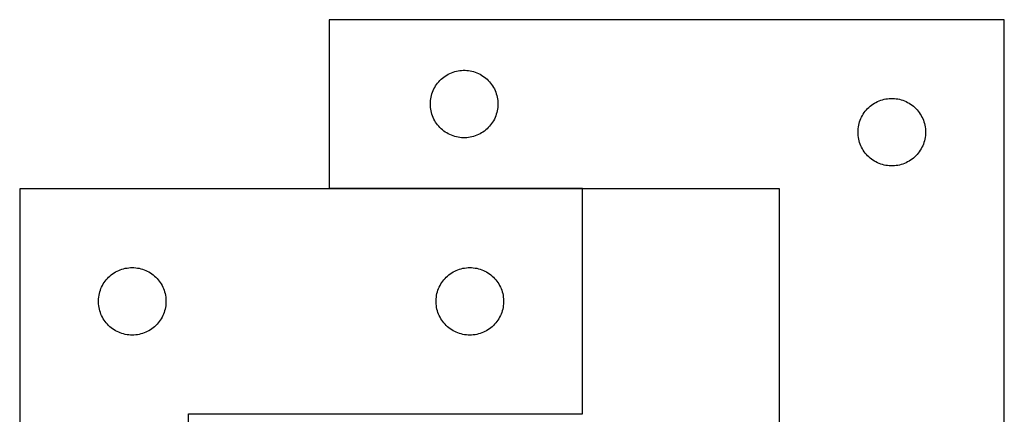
# Model space of a CAD drawing. Header units: millimetres. Extents: x 7 to 1489, y 7 to 462.
# Tile 3 of 5: x 286 to 724, y 286 to 462. Entities that reach past the tile are written whole.
import ezdxf

# ---------------------------------------------------------------- set-up
doc = ezdxf.new("R2010")
doc.units = ezdxf.units.MM
doc.layers.add('COMMON', color=5, linetype='CONTINUOUS', true_color=0x0000ff)
doc.layers.add('CUT', color=7, linetype='CONTINUOUS', true_color=0x000000)

msp = doc.modelspace()

# ---------------------------------------------------------------- linework, layer by layer
at = {"layer": 'COMMON'}
msp.add_line((536.337381, 386.625691), (423.804498, 386.625691), dxfattribs=at)
at = {"layer": 'CUT'}
for p, q in [((723.804498, 461.725691), (423.804498, 461.725691)), ((423.804498, 461.725691), (423.804498, 386.725691)), ((723.804498, 211.725691), (723.804498, 461.725691)), ((476.754847, 437.465873), (477.445783, 437.811225)), ((477.445783, 437.811225), (478.15358, 438.12055)), ((478.15358, 438.12055), (478.876363, 438.393029)), ((478.876363, 438.393029), (479.612214, 438.627939)), ((479.612214, 438.627939), (480.359182, 438.824656)), ((480.359182, 438.824656), (481.115287, 438.98266)), ((481.115287, 438.98266), (481.878523, 439.101531)), ((481.878523, 439.101531), (482.646866, 439.180954)), ((482.646866, 439.180954), (483.41828, 439.220718)), ((483.41828, 439.220718), (484.190717, 439.220718)), ((484.190717, 439.220718), (484.96213, 439.180954)), ((484.96213, 439.180954), (485.730474, 439.101531)), ((485.730474, 439.101531), (486.49371, 438.98266)), ((486.49371, 438.98266), (487.249815, 438.824656)), ((487.249815, 438.824656), (487.996783, 438.627939)), ((487.996783, 438.627939), (488.732634, 438.393029)), ((488.732634, 438.393029), (489.455417, 438.12055)), ((489.455417, 438.12055), (490.163214, 437.811225)), ((490.163214, 437.811225), (490.85415, 437.465873)), ((471.579073, 432.917007), (472.042701, 433.534833)), ((472.042701, 433.534833), (472.537519, 434.127973)), ((472.537519, 434.127973), (473.062216, 434.694853)), ((473.062216, 434.694853), (473.615398, 435.233971)), ((473.615398, 435.233971), (474.195601, 435.743897)), ((474.195601, 435.743897), (474.801284, 436.223279)), ((474.801284, 436.223279), (475.430843, 436.670846)), ((475.430843, 436.670846), (476.082606, 437.08541)), ((476.082606, 437.08541), (476.754847, 437.465873)), ((490.85415, 437.465873), (491.52639, 437.08541)), ((491.52639, 437.08541), (492.178154, 436.670846)), ((492.178154, 436.670846), (492.807713, 436.223279)), ((492.807713, 436.223279), (493.413396, 435.743897)), ((493.413396, 435.743897), (493.993598, 435.233971)), ((493.993598, 435.233971), (494.546781, 434.694853)), ((494.546781, 434.694853), (495.071477, 434.127973)), ((495.071477, 434.127973), (495.566295, 433.534833)), ((495.566295, 433.534833), (496.029923, 432.917007)), ((469.299083, 428.045758), (469.514968, 428.787413)), ((469.514968, 428.787413), (469.768746, 429.516972)), ((469.768746, 429.516972), (470.059745, 430.232499)), ((470.059745, 430.232499), (470.387192, 430.932098)), ((470.387192, 430.932098), (470.75022, 431.613912)), ((470.75022, 431.613912), (471.147865, 432.276134)), ((471.147865, 432.276134), (471.579073, 432.917007)), ((496.029923, 432.917007), (496.461132, 432.276134)), ((496.461132, 432.276134), (496.858777, 431.613912)), ((496.858777, 431.613912), (497.221805, 430.932098)), ((497.221805, 430.932098), (497.549252, 430.232499)), ((497.549252, 430.232499), (497.840251, 429.516972)), ((497.840251, 429.516972), (498.094029, 428.787413)), ((498.094029, 428.787413), (498.309914, 428.045758)), ((468.804498, 424.225691), (468.824387, 424.997872)), ((468.824387, 424.997872), (468.884, 425.768006)), ((468.884, 425.768006), (468.98318, 426.534049)), ((468.98318, 426.534049), (469.121663, 427.293972)), ((469.121663, 427.293972), (469.299083, 428.045758)), ((498.309914, 428.045758), (498.487334, 427.293972)), ((498.487334, 427.293972), (498.625817, 426.534049)), ((498.625817, 426.534049), (498.724997, 425.768006)), ((498.724997, 425.768006), (498.78461, 424.997872)), ((498.78461, 424.997872), (498.804498, 424.225691)), ((665.430843, 424.170846), (666.082606, 424.58541)), ((666.082606, 424.58541), (666.754847, 424.965873)), ((666.754847, 424.965873), (667.445783, 425.311225)), ((667.445783, 425.311225), (668.15358, 425.62055)), ((668.15358, 425.62055), (668.876363, 425.893029)), ((668.876363, 425.893029), (669.612214, 426.127939)), ((669.612214, 426.127939), (670.359182, 426.324656)), ((670.359182, 426.324656), (671.115287, 426.48266)), ((671.115287, 426.48266), (671.878523, 426.601531)), ((671.878523, 426.601531), (672.646866, 426.680954)), ((672.646866, 426.680954), (673.41828, 426.720718)), ((673.41828, 426.720718), (674.190717, 426.720718)), ((674.190717, 426.720718), (674.96213, 426.680954)), ((674.96213, 426.680954), (675.730474, 426.601531)), ((675.730474, 426.601531), (676.49371, 426.48266)), ((676.49371, 426.48266), (677.249815, 426.324656)), ((677.249815, 426.324656), (677.996783, 426.127939)), ((677.996783, 426.127939), (678.732634, 425.893029)), ((678.732634, 425.893029), (679.455417, 425.62055)), ((679.455417, 425.62055), (680.163214, 425.311225)), ((680.163214, 425.311225), (680.85415, 424.965873)), ((680.85415, 424.965873), (681.52639, 424.58541)), ((681.52639, 424.58541), (682.178154, 424.170846)), ((468.824387, 423.453509), (468.804498, 424.225691)), ((468.884, 422.683376), (468.824387, 423.453509)), ((468.98318, 421.917332), (468.884, 422.683376)), ((469.121663, 421.15741), (468.98318, 421.917332)), ((469.299083, 420.405624), (469.121663, 421.15741)), ((469.514968, 419.663968), (469.299083, 420.405624)), ((498.309914, 420.405624), (498.094029, 419.663968)), ((498.487334, 421.15741), (498.309914, 420.405624)), ((498.625817, 421.917332), (498.487334, 421.15741)), ((498.724997, 422.683376), (498.625817, 421.917332)), ((498.78461, 423.453509), (498.724997, 422.683376)), ((498.804498, 424.225691), (498.78461, 423.453509)), ((661.147865, 419.776134), (661.579073, 420.417007)), ((661.579073, 420.417007), (662.042701, 421.034833)), ((662.042701, 421.034833), (662.537519, 421.627973)), ((662.537519, 421.627973), (663.062216, 422.194853)), ((663.062216, 422.194853), (663.615398, 422.733971)), ((663.615398, 422.733971), (664.195601, 423.243897)), ((664.195601, 423.243897), (664.801284, 423.723279)), ((664.801284, 423.723279), (665.430843, 424.170846)), ((682.178154, 424.170846), (682.807713, 423.723279)), ((682.807713, 423.723279), (683.413396, 423.243897)), ((683.413396, 423.243897), (683.993598, 422.733971)), ((683.993598, 422.733971), (684.546781, 422.194853)), ((684.546781, 422.194853), (685.071477, 421.627973)), ((685.071477, 421.627973), (685.566295, 421.034833)), ((685.566295, 421.034833), (686.029923, 420.417007)), ((686.029923, 420.417007), (686.461132, 419.776134)), ((469.768746, 418.934409), (469.514968, 419.663968)), ((470.059745, 418.218882), (469.768746, 418.934409)), ((470.387192, 417.519284), (470.059745, 418.218882)), ((470.75022, 416.83747), (470.387192, 417.519284)), ((471.147865, 416.175248), (470.75022, 416.83747)), ((471.579073, 415.534374), (471.147865, 416.175248)), ((496.461132, 416.175248), (496.029923, 415.534374)), ((496.858777, 416.83747), (496.461132, 416.175248)), ((497.221805, 417.519284), (496.858777, 416.83747)), ((497.549252, 418.218882), (497.221805, 417.519284)), ((497.840251, 418.934409), (497.549252, 418.218882)), ((498.094029, 419.663968), (497.840251, 418.934409)), ((659.299083, 415.545758), (659.514968, 416.287413)), ((659.514968, 416.287413), (659.768746, 417.016972)), ((659.768746, 417.016972), (660.059745, 417.732499)), ((660.059745, 417.732499), (660.387192, 418.432098)), ((660.387192, 418.432098), (660.75022, 419.113912)), ((660.75022, 419.113912), (661.147865, 419.776134)), ((686.461132, 419.776134), (686.858777, 419.113912)), ((686.858777, 419.113912), (687.221805, 418.432098)), ((687.221805, 418.432098), (687.549252, 417.732499)), ((687.549252, 417.732499), (687.840251, 417.016972)), ((687.840251, 417.016972), (688.094029, 416.287413)), ((688.094029, 416.287413), (688.309914, 415.545758)), ((472.042701, 414.916549), (471.579073, 415.534374)), ((472.537519, 414.323409), (472.042701, 414.916549)), ((473.062216, 413.756528), (472.537519, 414.323409)), ((473.615398, 413.21741), (473.062216, 413.756528)), ((474.195601, 412.707484), (473.615398, 413.21741)), ((474.801284, 412.228102), (474.195601, 412.707484)), ((475.430843, 411.780536), (474.801284, 412.228102)), ((476.082606, 411.365971), (475.430843, 411.780536)), ((476.754847, 410.985509), (476.082606, 411.365971)), ((491.52639, 411.365971), (490.85415, 410.985509)), ((492.178154, 411.780536), (491.52639, 411.365971)), ((492.807713, 412.228102), (492.178154, 411.780536)), ((493.413396, 412.707484), (492.807713, 412.228102)), ((493.993598, 413.21741), (493.413396, 412.707484)), ((494.546781, 413.756528), (493.993598, 413.21741)), ((495.071477, 414.323409), (494.546781, 413.756528)), ((495.566295, 414.916549), (495.071477, 414.323409)), ((496.029923, 415.534374), (495.566295, 414.916549)), ((658.804498, 411.725691), (658.824387, 412.497872)), ((658.824387, 410.953509), (658.804498, 411.725691)), ((658.824387, 412.497872), (658.884, 413.268006)), ((658.884, 413.268006), (658.98318, 414.034049)), ((658.98318, 414.034049), (659.121663, 414.793972)), ((659.121663, 414.793972), (659.299083, 415.545758)), ((688.309914, 415.545758), (688.487334, 414.793972)), ((688.487334, 414.793972), (688.625817, 414.034049)), ((688.625817, 414.034049), (688.724997, 413.268006)), ((688.724997, 413.268006), (688.78461, 412.497872)), ((688.78461, 412.497872), (688.804498, 411.725691)), ((688.804498, 411.725691), (688.78461, 410.953509)), ((477.445783, 410.640157), (476.754847, 410.985509)), ((478.15358, 410.330831), (477.445783, 410.640157)), ((478.876363, 410.058352), (478.15358, 410.330831)), ((479.612214, 409.823443), (478.876363, 410.058352)), ((480.359182, 409.626725), (479.612214, 409.823443)), ((481.115287, 409.468721), (480.359182, 409.626725)), ((481.878523, 409.349851), (481.115287, 409.468721)), ((482.646866, 409.270428), (481.878523, 409.349851)), ((483.41828, 409.230664), (482.646866, 409.270428)), ((484.190717, 409.230664), (483.41828, 409.230664)), ((484.96213, 409.270428), (484.190717, 409.230664)), ((485.730474, 409.349851), (484.96213, 409.270428)), ((486.49371, 409.468721), (485.730474, 409.349851)), ((487.249815, 409.626725), (486.49371, 409.468721)), ((487.996783, 409.823443), (487.249815, 409.626725)), ((488.732634, 410.058352), (487.996783, 409.823443)), ((489.455417, 410.330831), (488.732634, 410.058352)), ((490.163214, 410.640157), (489.455417, 410.330831)), ((490.85415, 410.985509), (490.163214, 410.640157)), ((658.884, 410.183376), (658.824387, 410.953509)), ((658.98318, 409.417332), (658.884, 410.183376)), ((659.121663, 408.65741), (658.98318, 409.417332)), ((659.299083, 407.905624), (659.121663, 408.65741)), ((659.514968, 407.163968), (659.299083, 407.905624)), ((659.768746, 406.434409), (659.514968, 407.163968)), ((688.094029, 407.163968), (687.840251, 406.434409)), ((688.309914, 407.905624), (688.094029, 407.163968)), ((688.487334, 408.65741), (688.309914, 407.905624)), ((688.625817, 409.417332), (688.487334, 408.65741)), ((688.724997, 410.183376), (688.625817, 409.417332)), ((688.78461, 410.953509), (688.724997, 410.183376)), ((660.059745, 405.718882), (659.768746, 406.434409)), ((660.387192, 405.019284), (660.059745, 405.718882)), ((660.75022, 404.33747), (660.387192, 405.019284)), ((661.147865, 403.675248), (660.75022, 404.33747)), ((661.579073, 403.034374), (661.147865, 403.675248)), ((662.042701, 402.416549), (661.579073, 403.034374)), ((686.029923, 403.034374), (685.566295, 402.416549)), ((686.461132, 403.675248), (686.029923, 403.034374)), ((686.858777, 404.33747), (686.461132, 403.675248)), ((687.221805, 405.019284), (686.858777, 404.33747)), ((687.549252, 405.718882), (687.221805, 405.019284)), ((687.840251, 406.434409), (687.549252, 405.718882)), ((662.537519, 401.823409), (662.042701, 402.416549)), ((663.062216, 401.256528), (662.537519, 401.823409)), ((663.615398, 400.71741), (663.062216, 401.256528)), ((664.195601, 400.207484), (663.615398, 400.71741)), ((664.801284, 399.728102), (664.195601, 400.207484)), ((665.430843, 399.280536), (664.801284, 399.728102)), ((666.082606, 398.865971), (665.430843, 399.280536)), ((666.754847, 398.485509), (666.082606, 398.865971)), ((667.445783, 398.140157), (666.754847, 398.485509)), ((668.15358, 397.830831), (667.445783, 398.140157)), ((680.163214, 398.140157), (679.455417, 397.830831)), ((680.85415, 398.485509), (680.163214, 398.140157)), ((681.52639, 398.865971), (680.85415, 398.485509)), ((682.178154, 399.280536), (681.52639, 398.865971)), ((682.807713, 399.728102), (682.178154, 399.280536)), ((683.413396, 400.207484), (682.807713, 399.728102)), ((683.993598, 400.71741), (683.413396, 400.207484)), ((684.546781, 401.256528), (683.993598, 400.71741)), ((685.071477, 401.823409), (684.546781, 401.256528)), ((685.566295, 402.416549), (685.071477, 401.823409)), ((668.876363, 397.558352), (668.15358, 397.830831)), ((669.612214, 397.323443), (668.876363, 397.558352)), ((670.359182, 397.126725), (669.612214, 397.323443)), ((671.115287, 396.968721), (670.359182, 397.126725)), ((671.878523, 396.849851), (671.115287, 396.968721)), ((672.646866, 396.770428), (671.878523, 396.849851)), ((673.41828, 396.730664), (672.646866, 396.770428)), ((674.190717, 396.730664), (673.41828, 396.730664)), ((674.96213, 396.770428), (674.190717, 396.730664)), ((675.730474, 396.849851), (674.96213, 396.770428)), ((676.49371, 396.968721), (675.730474, 396.849851)), ((677.249815, 397.126725), (676.49371, 396.968721)), ((677.996783, 397.323443), (677.249815, 397.126725)), ((678.732634, 397.558352), (677.996783, 397.323443)), ((679.455417, 397.830831), (678.732634, 397.558352)), ((286.337381, 386.52569), (286.337381, 86.52569)), ((536.337381, 386.52569), (286.337381, 386.52569)), ((423.804498, 386.725691), (623.804498, 386.725691)), ((536.337381, 286.52569), (536.337381, 386.52569)), ((623.804498, 386.725691), (623.804498, 211.725691)), ((329.630974, 349.942996), (330.330573, 350.270443)), ((330.330573, 350.270443), (331.0461, 350.561442)), ((331.0461, 350.561442), (331.775659, 350.81522)), ((331.775659, 350.81522), (332.517314, 351.031106)), ((332.517314, 351.031106), (333.2691, 351.208525)), ((333.2691, 351.208525), (334.029023, 351.347008)), ((334.029023, 351.347008), (334.795066, 351.446188)), ((334.795066, 351.446188), (335.5652, 351.505801)), ((335.5652, 351.505801), (336.337381, 351.52569)), ((336.337381, 351.52569), (337.109563, 351.505801)), ((337.109563, 351.505801), (337.879696, 351.446188)), ((337.879696, 351.446188), (338.64574, 351.347008)), ((338.64574, 351.347008), (339.405662, 351.208525)), ((339.405662, 351.208525), (340.157448, 351.031106)), ((340.157448, 351.031106), (340.899104, 350.81522)), ((340.899104, 350.81522), (341.628663, 350.561442)), ((341.628663, 350.561442), (342.34419, 350.270443)), ((342.34419, 350.270443), (343.043788, 349.942996)), ((479.630974, 349.942996), (480.330573, 350.270443)), ((480.330573, 350.270443), (481.0461, 350.561442)), ((481.0461, 350.561442), (481.775659, 350.81522)), ((481.775659, 350.81522), (482.517314, 351.031106)), ((482.517314, 351.031106), (483.2691, 351.208525)), ((483.2691, 351.208525), (484.029023, 351.347008)), ((484.029023, 351.347008), (484.795066, 351.446188)), ((484.795066, 351.446188), (485.5652, 351.505801)), ((485.5652, 351.505801), (486.337381, 351.52569)), ((486.337381, 351.52569), (487.109563, 351.505801)), ((487.109563, 351.505801), (487.879696, 351.446188)), ((487.879696, 351.446188), (488.64574, 351.347008)), ((488.64574, 351.347008), (489.405662, 351.208525)), ((489.405662, 351.208525), (490.157448, 351.031106)), ((490.157448, 351.031106), (490.899104, 350.81522)), ((490.899104, 350.81522), (491.628663, 350.561442)), ((491.628663, 350.561442), (492.34419, 350.270443)), ((492.34419, 350.270443), (493.043788, 349.942996)), ((324.339793, 345.528904), (324.819175, 346.134587)), ((324.819175, 346.134587), (325.329101, 346.71479)), ((325.329101, 346.71479), (325.868219, 347.267973)), ((325.868219, 347.267973), (326.435099, 347.792669)), ((326.435099, 347.792669), (327.028239, 348.287487)), ((327.028239, 348.287487), (327.646065, 348.751115)), ((327.646065, 348.751115), (328.286938, 349.182323)), ((328.286938, 349.182323), (328.94916, 349.579968)), ((328.94916, 349.579968), (329.630974, 349.942996)), ((343.043788, 349.942996), (343.725602, 349.579968)), ((343.725602, 349.579968), (344.387824, 349.182323)), ((344.387824, 349.182323), (345.028698, 348.751115)), ((345.028698, 348.751115), (345.646524, 348.287487)), ((345.646524, 348.287487), (346.239663, 347.792669)), ((346.239663, 347.792669), (346.806544, 347.267973)), ((346.806544, 347.267973), (347.345662, 346.71479)), ((347.345662, 346.71479), (347.855588, 346.134587)), ((347.855588, 346.134587), (348.33497, 345.528904)), ((474.339793, 345.528904), (474.819175, 346.134587)), ((474.819175, 346.134587), (475.329101, 346.71479)), ((475.329101, 346.71479), (475.868219, 347.267973)), ((475.868219, 347.267973), (476.435099, 347.792669)), ((476.435099, 347.792669), (477.028239, 348.287487)), ((477.028239, 348.287487), (477.646065, 348.751115)), ((477.646065, 348.751115), (478.286938, 349.182323)), ((478.286938, 349.182323), (478.94916, 349.579968)), ((478.94916, 349.579968), (479.630974, 349.942996)), ((493.043788, 349.942996), (493.725602, 349.579968)), ((493.725602, 349.579968), (494.387824, 349.182323)), ((494.387824, 349.182323), (495.028698, 348.751115)), ((495.028698, 348.751115), (495.646524, 348.287487)), ((495.646524, 348.287487), (496.239663, 347.792669)), ((496.239663, 347.792669), (496.806544, 347.267973)), ((496.806544, 347.267973), (497.345662, 346.71479)), ((497.345662, 346.71479), (497.855588, 346.134587)), ((497.855588, 346.134587), (498.33497, 345.528904)), ((321.935133, 340.717974), (322.170043, 341.453825)), ((322.170043, 341.453825), (322.442522, 342.176608)), ((322.442522, 342.176608), (322.751847, 342.884406)), ((322.751847, 342.884406), (323.097199, 343.575341)), ((323.097199, 343.575341), (323.477662, 344.247582)), ((323.477662, 344.247582), (323.892226, 344.899346)), ((323.892226, 344.899346), (324.339793, 345.528904)), ((348.33497, 345.528904), (348.782536, 344.899346)), ((348.782536, 344.899346), (349.197101, 344.247582)), ((349.197101, 344.247582), (349.577563, 343.575341)), ((349.577563, 343.575341), (349.922915, 342.884406)), ((349.922915, 342.884406), (350.232241, 342.176608)), ((350.232241, 342.176608), (350.50472, 341.453825)), ((350.50472, 341.453825), (350.739629, 340.717974)), ((471.935133, 340.717974), (472.170043, 341.453825)), ((472.170043, 341.453825), (472.442522, 342.176608)), ((472.442522, 342.176608), (472.751847, 342.884406)), ((472.751847, 342.884406), (473.097199, 343.575341)), ((473.097199, 343.575341), (473.477662, 344.247582)), ((473.477662, 344.247582), (473.892226, 344.899346)), ((473.892226, 344.899346), (474.339793, 345.528904)), ((498.33497, 345.528904), (498.782536, 344.899346)), ((498.782536, 344.899346), (499.197101, 344.247582)), ((499.197101, 344.247582), (499.577563, 343.575341)), ((499.577563, 343.575341), (499.922915, 342.884406)), ((499.922915, 342.884406), (500.232241, 342.176608)), ((500.232241, 342.176608), (500.50472, 341.453825)), ((500.50472, 341.453825), (500.739629, 340.717974)), ((321.342354, 336.911908), (321.382118, 337.683322)), ((321.342354, 336.139471), (321.342354, 336.911908)), ((321.382118, 337.683322), (321.461541, 338.451665)), ((321.461541, 338.451665), (321.580412, 339.214901)), ((321.580412, 339.214901), (321.738416, 339.971006)), ((321.738416, 339.971006), (321.935133, 340.717974)), ((350.739629, 340.717974), (350.936347, 339.971006)), ((350.936347, 339.971006), (351.094351, 339.214901)), ((351.094351, 339.214901), (351.213221, 338.451665)), ((351.213221, 338.451665), (351.292644, 337.683322)), ((351.292644, 337.683322), (351.332408, 336.911908)), ((351.332408, 336.911908), (351.332408, 336.139471)), ((471.342354, 336.911908), (471.382118, 337.683322)), ((471.342354, 336.139471), (471.342354, 336.911908)), ((471.382118, 337.683322), (471.461541, 338.451665)), ((471.461541, 338.451665), (471.580412, 339.214901)), ((471.580412, 339.214901), (471.738416, 339.971006)), ((471.738416, 339.971006), (471.935133, 340.717974)), ((500.739629, 340.717974), (500.936347, 339.971006)), ((500.936347, 339.971006), (501.094351, 339.214901)), ((501.094351, 339.214901), (501.213221, 338.451665)), ((501.213221, 338.451665), (501.292644, 337.683322)), ((501.292644, 337.683322), (501.332408, 336.911908)), ((501.332408, 336.911908), (501.332408, 336.139471)), ((321.382118, 335.368058), (321.342354, 336.139471)), ((321.461541, 334.599714), (321.382118, 335.368058)), ((321.580412, 333.836478), (321.461541, 334.599714)), ((321.738416, 333.080374), (321.580412, 333.836478)), ((321.935133, 332.333405), (321.738416, 333.080374)), ((350.936347, 333.080374), (350.739629, 332.333405)), ((351.094351, 333.836478), (350.936347, 333.080374)), ((351.213221, 334.599714), (351.094351, 333.836478)), ((351.292644, 335.368058), (351.213221, 334.599714)), ((351.332408, 336.139471), (351.292644, 335.368058)), ((471.382118, 335.368058), (471.342354, 336.139471)), ((471.461541, 334.599714), (471.382118, 335.368058)), ((471.580412, 333.836478), (471.461541, 334.599714)), ((471.738416, 333.080374), (471.580412, 333.836478)), ((471.935133, 332.333405), (471.738416, 333.080374)), ((500.936347, 333.080374), (500.739629, 332.333405)), ((501.094351, 333.836478), (500.936347, 333.080374)), ((501.213221, 334.599714), (501.094351, 333.836478)), ((501.292644, 335.368058), (501.213221, 334.599714)), ((501.332408, 336.139471), (501.292644, 335.368058)), ((322.170043, 331.597554), (321.935133, 332.333405)), ((322.442522, 330.874771), (322.170043, 331.597554)), ((322.751847, 330.166974), (322.442522, 330.874771)), ((323.097199, 329.476039), (322.751847, 330.166974)), ((323.477662, 328.803798), (323.097199, 329.476039)), ((323.892226, 328.152034), (323.477662, 328.803798)), ((324.339793, 327.522476), (323.892226, 328.152034)), ((348.782536, 328.152034), (348.33497, 327.522476)), ((349.197101, 328.803798), (348.782536, 328.152034)), ((349.577563, 329.476039), (349.197101, 328.803798)), ((349.922915, 330.166974), (349.577563, 329.476039)), ((350.232241, 330.874771), (349.922915, 330.166974)), ((350.50472, 331.597554), (350.232241, 330.874771)), ((350.739629, 332.333405), (350.50472, 331.597554)), ((472.170043, 331.597554), (471.935133, 332.333405)), ((472.442522, 330.874771), (472.170043, 331.597554)), ((472.751847, 330.166974), (472.442522, 330.874771)), ((473.097199, 329.476039), (472.751847, 330.166974)), ((473.477662, 328.803798), (473.097199, 329.476039)), ((473.892226, 328.152034), (473.477662, 328.803798)), ((474.339793, 327.522476), (473.892226, 328.152034)), ((498.782536, 328.152034), (498.33497, 327.522476)), ((499.197101, 328.803798), (498.782536, 328.152034)), ((499.577563, 329.476039), (499.197101, 328.803798)), ((499.922915, 330.166974), (499.577563, 329.476039)), ((500.232241, 330.874771), (499.922915, 330.166974)), ((500.50472, 331.597554), (500.232241, 330.874771)), ((500.739629, 332.333405), (500.50472, 331.597554)), ((324.819175, 326.916792), (324.339793, 327.522476)), ((325.329101, 326.33659), (324.819175, 326.916792)), ((325.868219, 325.783407), (325.329101, 326.33659)), ((326.435099, 325.258711), (325.868219, 325.783407)), ((327.028239, 324.763893), (326.435099, 325.258711)), ((327.646065, 324.300265), (327.028239, 324.763893)), ((328.286938, 323.869056), (327.646065, 324.300265)), ((328.94916, 323.471411), (328.286938, 323.869056)), ((344.387824, 323.869056), (343.725602, 323.471411)), ((345.028698, 324.300265), (344.387824, 323.869056)), ((345.646524, 324.763893), (345.028698, 324.300265)), ((346.239663, 325.258711), (345.646524, 324.763893)), ((346.806544, 325.783407), (346.239663, 325.258711)), ((347.345662, 326.33659), (346.806544, 325.783407)), ((347.855588, 326.916792), (347.345662, 326.33659)), ((348.33497, 327.522476), (347.855588, 326.916792)), ((474.819175, 326.916792), (474.339793, 327.522476)), ((475.329101, 326.33659), (474.819175, 326.916792)), ((475.868219, 325.783407), (475.329101, 326.33659)), ((476.435099, 325.258711), (475.868219, 325.783407)), ((477.028239, 324.763893), (476.435099, 325.258711)), ((477.646065, 324.300265), (477.028239, 324.763893)), ((478.286938, 323.869056), (477.646065, 324.300265)), ((478.94916, 323.471411), (478.286938, 323.869056)), ((494.387824, 323.869056), (493.725602, 323.471411)), ((495.028698, 324.300265), (494.387824, 323.869056)), ((495.646524, 324.763893), (495.028698, 324.300265)), ((496.239663, 325.258711), (495.646524, 324.763893)), ((496.806544, 325.783407), (496.239663, 325.258711)), ((497.345662, 326.33659), (496.806544, 325.783407)), ((497.855588, 326.916792), (497.345662, 326.33659)), ((498.33497, 327.522476), (497.855588, 326.916792)), ((329.630974, 323.108383), (328.94916, 323.471411)), ((330.330573, 322.780936), (329.630974, 323.108383)), ((331.0461, 322.489937), (330.330573, 322.780936)), ((331.775659, 322.236159), (331.0461, 322.489937)), ((332.517314, 322.020274), (331.775659, 322.236159)), ((333.2691, 321.842854), (332.517314, 322.020274)), ((334.029023, 321.704371), (333.2691, 321.842854)), ((334.795066, 321.605192), (334.029023, 321.704371)), ((335.5652, 321.545578), (334.795066, 321.605192)), ((336.337381, 321.52569), (335.5652, 321.545578)), ((337.109563, 321.545578), (336.337381, 321.52569)), ((337.879696, 321.605192), (337.109563, 321.545578)), ((338.64574, 321.704371), (337.879696, 321.605192)), ((339.405662, 321.842854), (338.64574, 321.704371)), ((340.157448, 322.020274), (339.405662, 321.842854)), ((340.899104, 322.236159), (340.157448, 322.020274)), ((341.628663, 322.489937), (340.899104, 322.236159)), ((342.34419, 322.780936), (341.628663, 322.489937)), ((343.043788, 323.108383), (342.34419, 322.780936)), ((343.725602, 323.471411), (343.043788, 323.108383)), ((479.630974, 323.108383), (478.94916, 323.471411)), ((480.330573, 322.780936), (479.630974, 323.108383)), ((481.0461, 322.489937), (480.330573, 322.780936)), ((481.775659, 322.236159), (481.0461, 322.489937)), ((482.517314, 322.020274), (481.775659, 322.236159)), ((483.2691, 321.842854), (482.517314, 322.020274)), ((484.029023, 321.704371), (483.2691, 321.842854)), ((484.795066, 321.605192), (484.029023, 321.704371)), ((485.5652, 321.545578), (484.795066, 321.605192)), ((486.337381, 321.52569), (485.5652, 321.545578)), ((487.109563, 321.545578), (486.337381, 321.52569)), ((487.879696, 321.605192), (487.109563, 321.545578)), ((488.64574, 321.704371), (487.879696, 321.605192)), ((489.405662, 321.842854), (488.64574, 321.704371)), ((490.157448, 322.020274), (489.405662, 321.842854)), ((490.899104, 322.236159), (490.157448, 322.020274)), ((491.628663, 322.489937), (490.899104, 322.236159)), ((492.34419, 322.780936), (491.628663, 322.489937)), ((493.043788, 323.108383), (492.34419, 322.780936)), ((493.725602, 323.471411), (493.043788, 323.108383)), ((361.337381, 86.52569), (361.337381, 286.52569)), ((361.337381, 286.52569), (536.337381, 286.52569))]:
    msp.add_line(p, q, dxfattribs=at)

doc.saveas('drawing.dxf')
